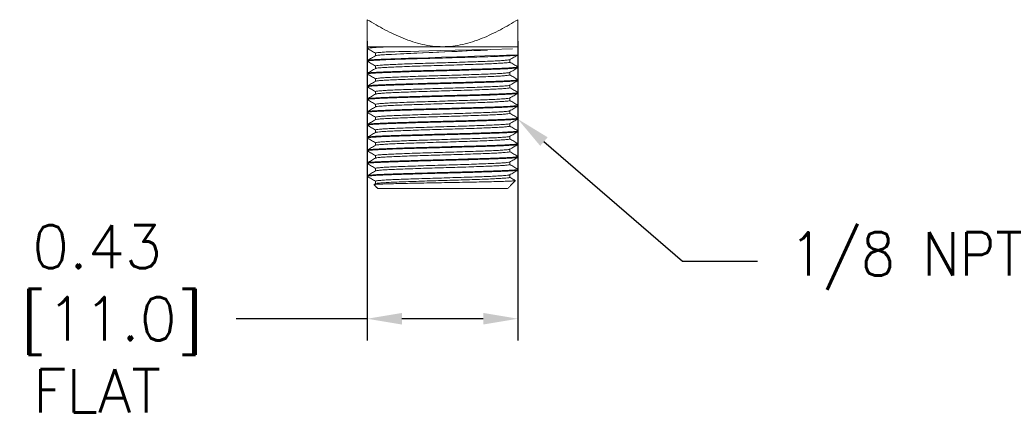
# Model space of a CAD drawing. Extents: x 897.4 to 908.4, y -8.5 to -0.5.
# Tile 7 of 10: x 904 to 906.8, y -5.6 to -4.4. Entities that reach past the tile are written whole.
import ezdxf
from ezdxf import colors
from ezdxf.entities.mleader import LeaderData, LeaderLine
from ezdxf.math import Vec2, Vec3

# ---------------------------------------------------------------- set-up
doc = ezdxf.new("R2010")
doc.units = 0
doc.header["$LTSCALE"] = 0.25
doc.header["$MEASUREMENT"] = 0
doc.layers.get('0').update_dxf_attribs({"linetype": 'CONTINUOUS'})
doc.layers.get('DEFPOINTS').update_dxf_attribs({"linetype": 'CONTINUOUS'})
doc.layers.add('dim', color=140, linetype='CONTINUOUS')
doc.layers.add('dim @ 1', color=140, linetype='CONTINUOUS')
doc.styles.get("Standard").update_dxf_attribs({"font": 'romans.shx'})
doc.dimstyles.get("Standard").update_dxf_attribs({"dimtxt": 0.125, "dimasz": 0.1, "dimexe": 0.0625, "dimexo": 0.0625, "dimgap": 0.0625, "dimtad": 0, "dimtih": 1, "dimtoh": 1, "dimzin": 0, "dimdsep": 46, "dimtxsty": 'Standard', "dimcen": 0, "dimadec": 0, "dimazin": 0, "dimtfac": 1, "dimtofl": 0, "dimtmove": 0, "dimatfit": 3, "dimfxl": 0, "dimtolj": 1, "dimtzin": 0, "dimarcsym": 0})

# ---------------------------------------------------------------- blocks, each defined once
blk = doc.blocks.new('*D13')
at = {"layer": 'DEFPOINTS', "color": 0}
for p in [(904.967, -4.4285), (905.402, -4.4285), (905.402, -5.293)]:
    blk.add_point(p, dxfattribs=at)
at = {"layer": 'dim', "color": 0, "lineweight": -2}
for p, q in [((904.967, -4.491), (904.967, -5.3555)), ((905.402, -4.491), (905.402, -5.3555)), ((904.967, -5.293), (904.5885, -5.293)), ((905.302, -5.293), (905.067, -5.293))]:
    blk.add_line(p, q, dxfattribs=at)
at = {"layer": 'dim', "color": 0}
for points in [[(905.067, -5.2763), (905.067, -5.3097), (904.967, -5.293)], [(905.302, -5.2763), (905.302, -5.3097), (905.402, -5.293)]]:
    blk.add_solid(points, dxfattribs=at)
at = {"layer": 'dim', "color": 0, "insert": (904.1867, -5.293), "char_height": 0.125, "attachment_point": 5}
blk.add_mtext('\\A1;0.43\\P [11.0]\\PFLAT', dxfattribs=at)

msp = doc.modelspace()

# ---------------------------------------------------------------- linework, layer by layer
at = {"color": 7, "linetype": 'Continuous', "lineweight": 15}
for p, q in [((905.1845, -4.5065), (904.967, -4.5065)), ((905.402, -4.5065), (905.1845, -4.5065)), ((905.372, -4.9165), (904.997, -4.9165))]:
    msp.add_line(p, q, dxfattribs=at)
for points, knots in [([(905.1845, -4.5065), (905.1748, -4.5065), (905.1651, -4.506), (905.1457, -4.5037), (905.1359, -4.502), (905.1073, -4.4956), (905.0888, -4.4895), (905.0527, -4.475), (905.0351, -4.4666), (905.0005, -4.4484), (904.9836, -4.4386), (904.967, -4.4285)], [0, 0, 0, 0, 0.125, 0.125, 0.25, 0.25, 0.5, 0.5, 0.75, 0.75, 1, 1, 1, 1]), ([(904.967, -4.4285), (904.967, -4.4386), (904.967, -4.4484), (904.967, -4.4667), (904.967, -4.4751), (904.967, -4.4895), (904.967, -4.4956), (904.967, -4.502), (904.967, -4.5037), (904.967, -4.506), (904.967, -4.5065), (904.967, -4.5065)], [0, 0, 0, 0, 0.25, 0.25, 0.5, 0.5, 0.75, 0.75, 0.875, 0.875, 1, 1, 1, 1]), ([(905.402, -4.4285), (905.3854, -4.4386), (905.3686, -4.4484), (905.3339, -4.4667), (905.3163, -4.4751), (905.2803, -4.4895), (905.2618, -4.4956), (905.2331, -4.502), (905.2234, -4.5037), (905.204, -4.506), (905.1942, -4.5065), (905.1845, -4.5065)], [0, 0, 0, 0, 0.25, 0.25, 0.5, 0.5, 0.75, 0.75, 0.875, 0.875, 1, 1, 1, 1]), ([(905.402, -4.4285), (905.402, -4.4386), (905.402, -4.4484), (905.402, -4.4667), (905.402, -4.4751), (905.402, -4.4895), (905.402, -4.4956), (905.402, -4.502), (905.402, -4.5037), (905.402, -4.506), (905.402, -4.5065), (905.402, -4.5065)], [0, 0, 0, 0, 0.25, 0.25, 0.5, 0.5, 0.75, 0.75, 0.875, 0.875, 1, 1, 1, 1]), ([(904.9673, -4.5118), (904.9712, -4.5141), (904.9791, -4.5186), (904.987, -4.5232), (904.9909, -4.5254)], [0, 0, 0, 0, 0.505185, 1, 1, 1, 1]), ([(904.9678, -4.5115), (904.9677, -4.5113), (904.9674, -4.5108), (904.974, -4.5099), (904.987, -4.5089), (905.0058, -4.5079), (905.0225, -4.5072), (905.0307, -4.5069)], [0, 0, 0, 0, 0.122905, 0.341927, 0.56331, 0.783742, 1, 1, 1, 1]), ([(904.9916, -4.5253), (904.9915, -4.5251), (904.9913, -4.5246), (904.997, -4.5237), (905.0088, -4.5227), (905.0205, -4.5219), (905.0293, -4.5215), (905.3866, -4.513)], [0, 0, 0, 0, 0.14856, 0.413183, 0.680657, 0.946983, 1, 1, 1, 1]), ([(904.9917, -4.5323), (904.9917, -4.5323), (904.9918, -4.5319), (904.9972, -4.5312), (905.0088, -4.5301), (905.0205, -4.5293), (905.3866, -4.513), (905.0307, -4.5289)], [0, 0, 0, 0, 0.0496872, 0.3450389, 0.6435731, 0.940826, 1, 1, 1, 1]), ([(904.9674, -4.5485), (904.9673, -4.5485), (904.9663, -4.5481), (904.9705, -4.5474), (904.9805, -4.5463), (904.9972, -4.5453), (905.0191, -4.5443), (905.0458, -4.5433), (905.0766, -4.5423), (905.111, -4.5413), (905.1474, -4.5402), (905.1845, -4.5393), (905.2217, -4.5383), (905.2581, -4.5372), (905.2924, -4.5362), (905.3233, -4.5352), (905.35, -4.5342), (905.3719, -4.5332), (905.3886, -4.5322), (905.3986, -4.5311), (905.4028, -4.5304), (905.4018, -4.53), (905.4017, -4.53)], [0, 0, 0, 0, 0.00762, 0.061882, 0.117077, 0.172391, 0.227, 0.280717, 0.335475, 0.390823, 0.445933, 0.5, 0.554067, 0.609177, 0.664525, 0.719283, 0.773, 0.827609, 0.882923, 0.938118, 0.99238, 1, 1, 1, 1]), ([(904.9913, -4.5323), (904.9874, -4.5346), (904.9794, -4.5393), (904.9714, -4.5439), (904.9674, -4.5462)], [0, 0, 0, 0, 0.499951, 1, 1, 1, 1]), ([(904.968, -4.5462), (904.968, -4.5461), (904.9679, -4.5457), (904.9741, -4.5449), (904.9869, -4.5439), (905.0058, -4.5429), (905.0225, -4.5422), (905.402, -4.53)], [0, 0, 0, 0, 0.050626, 0.287698, 0.527324, 0.765921, 1, 1, 1, 1]), ([(904.9912, -4.5623), (904.9911, -4.5622), (904.9903, -4.5619), (904.994, -4.5612), (905.0029, -4.5601), (905.0177, -4.5591), (905.0373, -4.5581), (905.061, -4.5571), (905.0885, -4.5561), (905.119, -4.555), (905.1514, -4.554), (905.1845, -4.553), (905.2176, -4.5521), (905.25, -4.551), (905.2806, -4.55), (905.3081, -4.549), (905.3318, -4.548), (905.3514, -4.547), (905.366, -4.5459), (905.3753, -4.545), (905.3769, -4.5443), (905.3776, -4.5441)], [0, 0, 0, 0, 0.007918, 0.063044, 0.119119, 0.175314, 0.230792, 0.285365, 0.340995, 0.397225, 0.453213, 0.508141, 0.563068, 0.619057, 0.675286, 0.730917, 0.78549, 0.840968, 0.897163, 0.953237, 1, 1, 1, 1]), ([(904.9909, -4.5253), (904.9909, -4.5265), (904.9909, -4.529), (904.9909, -4.5314), (904.9909, -4.5326)], [0, 0, 0, 0, 0.508664, 1, 1, 1, 1]), ([(905.3779, -4.5441), (905.3819, -4.5418), (905.3899, -4.5372), (905.3978, -4.5326), (905.4018, -4.5303)], [0, 0, 0, 0, 0.499974, 1, 1, 1, 1]), ([(905.3782, -4.5512), (905.3782, -4.55), (905.3782, -4.5476), (905.3782, -4.5451), (905.3782, -4.5439)], [0, 0, 0, 0, 0.5096556, 1, 1, 1, 1]), ([(904.9673, -4.5488), (904.9712, -4.5511), (904.9791, -4.5556), (904.987, -4.5602), (904.9909, -4.5624)], [0, 0, 0, 0, 0.505222, 1, 1, 1, 1]), ([(904.9912, -4.5694), (904.9872, -4.5717), (904.9792, -4.5763), (904.9713, -4.5809), (904.9673, -4.5832)], [0, 0, 0, 0, 0.499975, 1, 1, 1, 1]), ([(904.9676, -4.5832), (904.9685, -4.583), (904.9702, -4.5823), (904.9807, -4.5813), (904.9971, -4.5803), (905.0191, -4.5793), (905.0458, -4.5783), (905.0766, -4.5773), (905.111, -4.5763), (905.1474, -4.5752), (905.1845, -4.5743), (905.2217, -4.5733), (905.2581, -4.5722), (905.2924, -4.5712), (905.3233, -4.5702), (905.35, -4.5692), (905.3719, -4.5682), (905.3886, -4.5672), (905.3986, -4.5661), (905.4028, -4.5654), (905.4018, -4.565), (905.4017, -4.565)], [0, 0, 0, 0, 0.047659, 0.103691, 0.159844, 0.21528, 0.269812, 0.3254, 0.381587, 0.437533, 0.492419, 0.547306, 0.603252, 0.659439, 0.715027, 0.769559, 0.824995, 0.881148, 0.937179, 0.992264, 1, 1, 1, 1]), ([(904.9677, -4.5855), (904.9677, -4.5853), (904.9679, -4.5847), (904.9755, -4.5838), (904.9893, -4.5827), (905.0091, -4.5817), (905.0338, -4.5807), (905.0629, -4.5798), (905.0959, -4.5787), (905.1316, -4.5777), (905.1686, -4.5767), (905.2058, -4.5757), (905.2427, -4.5747), (905.2781, -4.5736), (905.3105, -4.5726), (905.3391, -4.5716), (905.3631, -4.5707), (905.3822, -4.5696), (905.3951, -4.5686), (905.4017, -4.5677), (905.4014, -4.5672), (905.4013, -4.567)], [0, 0, 0, 0, 0.0384888, 0.0933784, 0.1487411, 0.2037481, 0.2576384, 0.3118987, 0.3670915, 0.4224032, 0.4770094, 0.5307251, 0.585481, 0.6408267, 0.6959349, 0.7499994, 0.804064, 0.8591723, 0.9145179, 0.9692738, 1, 1, 1, 1]), ([(904.9909, -4.5623), (904.9909, -4.5635), (904.9909, -4.566), (904.9909, -4.5684), (904.9909, -4.5696)], [0, 0, 0, 0, 0.509937, 1, 1, 1, 1]), ([(904.9916, -4.5694), (904.9923, -4.5692), (904.9938, -4.5685), (905.0031, -4.5676), (905.0177, -4.5665), (905.0373, -4.5655), (905.061, -4.5646), (905.0885, -4.5635), (905.119, -4.5625), (905.1514, -4.5614), (905.1845, -4.5605), (905.2176, -4.5595), (905.25, -4.5585), (905.2806, -4.5574), (905.3081, -4.5564), (905.3318, -4.5554), (905.3513, -4.5544), (905.3662, -4.5534), (905.3751, -4.5523), (905.3788, -4.5516), (905.3779, -4.5513), (905.3778, -4.5512)], [0, 0, 0, 0, 0.046027, 0.102159, 0.158412, 0.213946, 0.268575, 0.324262, 0.380549, 0.436595, 0.491579, 0.546562, 0.602608, 0.658895, 0.714582, 0.769211, 0.824746, 0.880998, 0.93713, 0.992313, 1, 1, 1, 1]), ([(905.3779, -4.5811), (905.3819, -4.5788), (905.3899, -4.5742), (905.3978, -4.5696), (905.4018, -4.5673)], [0, 0, 0, 0, 0.499974, 1, 1, 1, 1]), ([(905.4018, -4.5647), (905.3978, -4.5624), (905.3899, -4.5579), (905.3821, -4.5533), (905.3782, -4.5511)], [0, 0, 0, 0, 0.505815, 1, 1, 1, 1]), ([(904.9677, -4.6225), (904.9675, -4.6224), (904.9666, -4.622), (904.9715, -4.6212), (904.9825, -4.6202), (905, -4.6191), (905.0226, -4.6181), (905.05, -4.6172), (905.0814, -4.6162), (905.1161, -4.6151), (905.1526, -4.6141), (905.1899, -4.6131), (905.227, -4.6121), (905.2632, -4.6111), (905.2971, -4.61), (905.3274, -4.609), (905.3534, -4.6081), (905.3747, -4.6071), (905.3903, -4.606), (905.4002, -4.605), (905.4014, -4.6043), (905.402, -4.604)], [0, 0, 0, 0, 0.015285, 0.069728, 0.12499, 0.180252, 0.234695, 0.28847, 0.343361, 0.398725, 0.453734, 0.507626, 0.561887, 0.617082, 0.672395, 0.727003, 0.78072, 0.835477, 0.890824, 0.945934, 1, 1, 1, 1]), ([(904.9673, -4.5858), (904.9712, -4.5881), (904.9791, -4.5926), (904.987, -4.5972), (904.9909, -4.5994)], [0, 0, 0, 0, 0.505317, 1, 1, 1, 1]), ([(904.968, -4.6202), (904.9681, -4.6201), (904.9684, -4.6196), (904.9755, -4.6188), (904.9893, -4.6177), (905.0091, -4.6167), (905.0338, -4.6157), (905.0629, -4.6148), (905.0959, -4.6137), (905.1316, -4.6127), (905.1686, -4.6117), (905.2058, -4.6107), (905.2427, -4.6097), (905.2781, -4.6086), (905.3105, -4.6076), (905.3391, -4.6066), (905.3631, -4.6057), (905.3822, -4.6046), (905.3951, -4.6036), (905.4017, -4.6027), (905.4014, -4.6022), (905.4013, -4.602)], [0, 0, 0, 0, 0.024417, 0.08011, 0.136283, 0.192095, 0.246774, 0.301828, 0.357829, 0.41395, 0.469355, 0.523857, 0.579414, 0.63557, 0.691485, 0.746341, 0.801196, 0.857111, 0.913267, 0.968824, 1, 1, 1, 1]), ([(904.9909, -4.5993), (904.9909, -4.6005), (904.9909, -4.603), (904.9909, -4.6054), (904.9909, -4.6066)], [0, 0, 0, 0, 0.509968, 1, 1, 1, 1]), ([(904.9915, -4.5993), (904.9915, -4.5991), (904.9916, -4.5985), (904.9984, -4.5976), (905.0107, -4.5965), (905.0283, -4.5955), (905.0503, -4.5945), (905.0763, -4.5935), (905.1056, -4.5925), (905.1374, -4.5914), (905.1703, -4.5904), (905.2035, -4.5895), (905.2363, -4.5885), (905.2678, -4.5874), (905.2967, -4.5864), (905.3221, -4.5854), (905.3435, -4.5844), (905.3605, -4.5834), (905.3719, -4.5823), (905.3774, -4.5816), (905.3774, -4.5812), (905.3774, -4.5811)], [0, 0, 0, 0, 0.039328, 0.095107, 0.151367, 0.207266, 0.26203, 0.31717, 0.373257, 0.429466, 0.484957, 0.539543, 0.595187, 0.65143, 0.707432, 0.762373, 0.817313, 0.873315, 0.929558, 0.985202, 1, 1, 1, 1]), ([(904.9918, -4.6064), (904.9919, -4.6063), (904.9921, -4.6058), (904.9985, -4.605), (905.0107, -4.604), (905.0284, -4.6029), (905.0503, -4.602), (905.0763, -4.601), (905.1056, -4.5999), (905.1374, -4.5989), (905.1703, -4.5979), (905.2035, -4.5969), (905.2363, -4.5959), (905.2678, -4.5949), (905.2967, -4.5938), (905.3221, -4.5928), (905.3435, -4.5919), (905.3605, -4.5908), (905.372, -4.5898), (905.3778, -4.5889), (905.3776, -4.5884), (905.3775, -4.5882)], [0, 0, 0, 0, 0.022675, 0.07848, 0.134766, 0.190691, 0.24548, 0.300645, 0.356758, 0.412993, 0.46851, 0.523121, 0.57879, 0.635059, 0.691087, 0.746053, 0.801019, 0.857047, 0.913316, 0.968985, 1, 1, 1, 1]), ([(905.3779, -4.6181), (905.3819, -4.6158), (905.3899, -4.6112), (905.3978, -4.6066), (905.4018, -4.6043)], [0, 0, 0, 0, 0.499974, 1, 1, 1, 1]), ([(905.3782, -4.5882), (905.3782, -4.587), (905.3782, -4.5846), (905.3782, -4.5821), (905.3782, -4.5809)], [0, 0, 0, 0, 0.509446, 1, 1, 1, 1]), ([(905.4018, -4.6018), (905.3978, -4.5994), (905.39, -4.5949), (905.3821, -4.5903), (905.3782, -4.5881)], [0, 0, 0, 0, 0.505199, 1, 1, 1, 1]), ([(904.9912, -4.6064), (904.9872, -4.6087), (904.9792, -4.6133), (904.9712, -4.6179), (904.9673, -4.6202)], [0, 0, 0, 0, 0.499974, 1, 1, 1, 1]), ([(904.9673, -4.6228), (904.9713, -4.6251), (904.9791, -4.6296), (904.987, -4.6342), (904.9909, -4.6364)], [0, 0, 0, 0, 0.5055455, 1, 1, 1, 1]), ([(904.9915, -4.6363), (904.9913, -4.6362), (904.9906, -4.6358), (904.9949, -4.635), (905.0047, -4.634), (905.0203, -4.6329), (905.0404, -4.6319), (905.0647, -4.631), (905.0927, -4.6299), (905.1236, -4.6289), (905.1561, -4.6279), (905.1893, -4.6269), (905.2223, -4.6259), (905.2545, -4.6249), (905.2847, -4.6238), (905.3117, -4.6228), (905.3349, -4.6219), (905.3538, -4.6208), (905.3677, -4.6198), (905.3759, -4.6189), (905.3769, -4.6183), (905.3773, -4.6181)], [0, 0, 0, 0, 0.015342, 0.070677, 0.126845, 0.183013, 0.238347, 0.293004, 0.348794, 0.405066, 0.460976, 0.515751, 0.570902, 0.627001, 0.683221, 0.738723, 0.79332, 0.848975, 0.90523, 0.961243, 1, 1, 1, 1]), ([(904.9912, -4.6434), (904.9922, -4.6431), (904.9944, -4.6425), (905.0048, -4.6414), (905.0202, -4.6404), (905.0404, -4.6394), (905.0647, -4.6384), (905.0927, -4.6374), (905.1236, -4.6363), (905.1561, -4.6353), (905.1893, -4.6343), (905.2223, -4.6334), (905.2545, -4.6323), (905.2847, -4.6313), (905.3117, -4.6303), (905.3349, -4.6293), (905.3538, -4.6283), (905.3677, -4.6272), (905.3765, -4.6262), (905.3776, -4.6255), (905.3782, -4.6252)], [0, 0, 0, 0, 0.054698, 0.1108532, 0.1670084, 0.2223303, 0.2769742, 0.3327521, 0.3890111, 0.4449086, 0.4996706, 0.5548089, 0.6108951, 0.6671022, 0.7225922, 0.7771767, 0.8328188, 0.8890604, 0.9450607, 1, 1, 1, 1]), ([(905.3782, -4.6252), (905.3782, -4.624), (905.3782, -4.6215), (905.3782, -4.6191), (905.3782, -4.6179)], [0, 0, 0, 0, 0.509737, 1, 1, 1, 1]), ([(905.4018, -4.6388), (905.3978, -4.6364), (905.39, -4.6319), (905.3821, -4.6273), (905.3782, -4.6251)], [0, 0, 0, 0, 0.5052045, 1, 1, 1, 1]), ([(904.9673, -4.6573), (904.9673, -4.6572), (904.9668, -4.6569), (904.9717, -4.6562), (904.9825, -4.6552), (905, -4.6541), (905.0226, -4.6531), (905.05, -4.6522), (905.0814, -4.6512), (905.1161, -4.6501), (905.1526, -4.6491), (905.1899, -4.6481), (905.227, -4.6471), (905.2632, -4.6461), (905.2971, -4.645), (905.3274, -4.644), (905.3534, -4.6431), (905.3746, -4.6421), (905.3905, -4.641), (905.3996, -4.64), (905.4031, -4.6392), (905.4015, -4.6388), (905.4012, -4.6387)], [0, 0, 0, 0, 0.001077, 0.055519, 0.110779, 0.16604, 0.220482, 0.274256, 0.329145, 0.384508, 0.439516, 0.493406, 0.547667, 0.60286, 0.658172, 0.712778, 0.766494, 0.82125, 0.876596, 0.931704, 0.985769, 1, 1, 1, 1]), ([(904.9912, -4.6434), (904.9872, -4.6457), (904.9792, -4.6503), (904.9712, -4.6549), (904.9673, -4.6573)], [0, 0, 0, 0, 0.499975, 1, 1, 1, 1]), ([(904.9673, -4.6598), (904.9713, -4.6621), (904.9791, -4.6666), (904.987, -4.6712), (904.9909, -4.6734)], [0, 0, 0, 0, 0.505851, 1, 1, 1, 1]), ([(904.9674, -4.6595), (904.9677, -4.6592), (904.9683, -4.6586), (904.977, -4.6576), (904.9918, -4.6566), (905.0123, -4.6556), (905.0377, -4.6546), (905.0674, -4.6536), (905.1009, -4.6526), (905.1369, -4.6515), (905.1739, -4.6505), (905.2111, -4.6496), (905.2478, -4.6485), (905.2829, -4.6475), (905.3149, -4.6465), (905.3428, -4.6455), (905.3661, -4.6445), (905.3844, -4.6435), (905.3964, -4.6424), (905.4021, -4.6416), (905.4015, -4.6411), (905.4013, -4.641)], [0, 0, 0, 0, 0.046271, 0.101279, 0.156642, 0.211532, 0.265306, 0.319748, 0.375009, 0.43027, 0.484711, 0.538486, 0.593376, 0.648739, 0.703747, 0.757637, 0.811898, 0.867092, 0.922404, 0.97701, 1, 1, 1, 1]), ([(904.9909, -4.6363), (904.9909, -4.6375), (904.9909, -4.64), (904.9909, -4.6424), (904.9909, -4.6436)], [0, 0, 0, 0, 0.509507, 1, 1, 1, 1]), ([(904.9912, -4.6733), (904.9915, -4.673), (904.9921, -4.6724), (904.9998, -4.6714), (905.013, -4.6704), (905.0312, -4.6693), (905.0538, -4.6684), (905.0803, -4.6674), (905.1101, -4.6663), (905.1421, -4.6653), (905.1751, -4.6643), (905.2082, -4.6633), (905.2409, -4.6623), (905.2721, -4.6613), (905.3006, -4.6602), (905.3254, -4.6593), (905.3462, -4.6583), (905.3625, -4.6572), (905.373, -4.6562), (905.3779, -4.6555), (905.3776, -4.6551), (905.3776, -4.6551)], [0, 0, 0, 0, 0.04692, 0.1028811, 0.159204, 0.2150455, 0.2697515, 0.3251363, 0.3813554, 0.4375745, 0.4929594, 0.5476653, 0.6035068, 0.6598297, 0.7157908, 0.7706151, 0.8258162, 0.8819661, 0.9382371, 0.9937903, 1, 1, 1, 1]), ([(904.9919, -4.6804), (904.9921, -4.6802), (904.9927, -4.6797), (904.9999, -4.6789), (905.0129, -4.6778), (905.0312, -4.6768), (905.0538, -4.6758), (905.0803, -4.6748), (905.1101, -4.6738), (905.1421, -4.6727), (905.1751, -4.6717), (905.2082, -4.6708), (905.2409, -4.6698), (905.2721, -4.6687), (905.3006, -4.6677), (905.3254, -4.6667), (905.3462, -4.6657), (905.3625, -4.6647), (905.3731, -4.6636), (905.3782, -4.6628), (905.3777, -4.6624), (905.3775, -4.6622)], [0, 0, 0, 0, 0.029909, 0.085846, 0.142145, 0.197963, 0.252646, 0.308008, 0.364203, 0.420398, 0.47576, 0.530443, 0.586261, 0.64256, 0.698497, 0.753298, 0.808476, 0.864602, 0.92085, 0.976379, 1, 1, 1, 1]), ([(905.3779, -4.6551), (905.3819, -4.6528), (905.3898, -4.6482), (905.3978, -4.6436), (905.4018, -4.6413)], [0, 0, 0, 0, 0.499975, 1, 1, 1, 1]), ([(905.3782, -4.6622), (905.3782, -4.661), (905.3782, -4.6585), (905.3782, -4.6561), (905.3782, -4.6549)], [0, 0, 0, 0, 0.510009, 1, 1, 1, 1]), ([(905.4018, -4.6757), (905.3978, -4.6734), (905.3899, -4.6689), (905.3821, -4.6643), (905.3782, -4.6621)], [0, 0, 0, 0, 0.505694, 1, 1, 1, 1]), ([(904.9912, -4.6804), (904.9872, -4.6827), (904.9792, -4.6873), (904.9713, -4.6919), (904.9673, -4.6942)], [0, 0, 0, 0, 0.499975, 1, 1, 1, 1]), ([(904.9678, -4.6965), (904.9676, -4.6964), (904.967, -4.6959), (904.9727, -4.6951), (904.9847, -4.694), (905.0029, -4.693), (905.0263, -4.692), (905.0542, -4.691), (905.0861, -4.69), (905.1212, -4.689), (905.1579, -4.6879), (905.1952, -4.687), (905.2322, -4.686), (905.2682, -4.6849), (905.3017, -4.6839), (905.3314, -4.6829), (905.3567, -4.6819), (905.3773, -4.6809), (905.392, -4.6799), (905.4007, -4.6789), (905.4014, -4.6783), (905.4017, -4.678)], [0, 0, 0, 0, 0.02299, 0.077596, 0.132908, 0.188102, 0.242363, 0.296253, 0.351261, 0.406624, 0.461514, 0.515289, 0.56973, 0.624991, 0.680252, 0.734694, 0.788468, 0.843358, 0.898721, 0.953729, 1, 1, 1, 1]), ([(904.968, -4.6942), (904.9683, -4.694), (904.969, -4.6935), (904.9771, -4.6926), (904.9918, -4.6916), (905.0123, -4.6906), (905.0377, -4.6896), (905.0674, -4.6886), (905.1009, -4.6876), (905.1369, -4.6865), (905.1739, -4.6855), (905.2111, -4.6846), (905.2478, -4.6835), (905.2829, -4.6825), (905.3149, -4.6815), (905.3428, -4.6805), (905.3661, -4.6795), (905.3844, -4.6785), (905.3964, -4.6774), (905.4021, -4.6766), (905.4015, -4.6761), (905.4013, -4.676)], [0, 0, 0, 0, 0.031608, 0.087461, 0.143676, 0.19941, 0.254011, 0.309289, 0.3654, 0.421511, 0.476789, 0.53139, 0.587124, 0.643339, 0.699192, 0.753911, 0.809006, 0.865048, 0.921211, 0.976657, 1, 1, 1, 1]), ([(904.9909, -4.6733), (904.9909, -4.6745), (904.9909, -4.677), (904.9909, -4.6794), (904.9909, -4.6806)], [0, 0, 0, 0, 0.509507, 1, 1, 1, 1]), ([(905.3779, -4.6921), (905.3819, -4.6898), (905.3899, -4.6852), (905.3978, -4.6806), (905.4018, -4.6783)], [0, 0, 0, 0, 0.499977, 1, 1, 1, 1]), ([(904.9679, -4.7338), (904.9675, -4.7337), (904.966, -4.7333), (904.9695, -4.7325), (904.9786, -4.7315), (904.9945, -4.7304), (905.0157, -4.7294), (905.0417, -4.7285), (905.072, -4.7275), (905.1059, -4.7264), (905.1421, -4.7254), (905.1792, -4.7244), (905.2164, -4.7234), (905.253, -4.7224), (905.2877, -4.7213), (905.3191, -4.7203), (905.3464, -4.7194), (905.3691, -4.7184), (905.3866, -4.7173), (905.3976, -4.7163), (905.4024, -4.7155), (905.4016, -4.7151), (905.4014, -4.715)], [0, 0, 0, 0, 0.014, 0.067309, 0.121647, 0.176219, 0.23021, 0.283175, 0.337019, 0.391557, 0.445979, 0.499481, 0.552618, 0.606857, 0.661446, 0.715568, 0.768591, 0.822271, 0.87676, 0.931248, 0.984929, 1, 1, 1, 1]), ([(904.9673, -4.6968), (904.9712, -4.6991), (904.9791, -4.7036), (904.987, -4.7082), (904.9909, -4.7104)], [0, 0, 0, 0, 0.5052649, 1, 1, 1, 1]), ([(904.9912, -4.7174), (904.9872, -4.7197), (904.9792, -4.7243), (904.9712, -4.7289), (904.9673, -4.7312)], [0, 0, 0, 0, 0.499975, 1, 1, 1, 1]), ([(904.9677, -4.7312), (904.9676, -4.7312), (904.9673, -4.7308), (904.9728, -4.7301), (904.9846, -4.729), (905.0029, -4.728), (905.0263, -4.727), (905.0542, -4.726), (905.0861, -4.725), (905.1212, -4.724), (905.1579, -4.7229), (905.1952, -4.722), (905.2322, -4.721), (905.2682, -4.7199), (905.3017, -4.7189), (905.3314, -4.7179), (905.3567, -4.7169), (905.3773, -4.7159), (905.392, -4.7149), (905.4007, -4.7139), (905.4014, -4.7133), (905.4017, -4.713)], [0, 0, 0, 0, 0.008713, 0.064118, 0.120238, 0.176238, 0.231291, 0.28597, 0.341781, 0.397953, 0.453645, 0.508206, 0.563443, 0.619511, 0.67558, 0.730817, 0.785377, 0.841069, 0.897242, 0.953053, 1, 1, 1, 1]), ([(904.9909, -4.7103), (904.9909, -4.7115), (904.9909, -4.714), (904.9909, -4.7164), (904.9909, -4.7176)], [0, 0, 0, 0, 0.509748, 1, 1, 1, 1]), ([(904.9916, -4.7103), (904.9914, -4.7101), (904.9909, -4.7097), (904.9959, -4.7089), (905.0066, -4.7078), (905.0229, -4.7068), (905.0436, -4.7058), (905.0685, -4.7048), (905.0969, -4.7038), (905.1282, -4.7027), (905.1609, -4.7017), (905.194, -4.7008), (905.227, -4.6998), (905.259, -4.6987), (905.2888, -4.6977), (905.3153, -4.6967), (905.3378, -4.6957), (905.3561, -4.6947), (905.3692, -4.6936), (905.3764, -4.6928), (905.377, -4.6923), (905.3772, -4.6921)], [0, 0, 0, 0, 0.023382, 0.078912, 0.135159, 0.191285, 0.246462, 0.301263, 0.3572, 0.413499, 0.469317, 0.523999, 0.579361, 0.635556, 0.691751, 0.747112, 0.801794, 0.857612, 0.913911, 0.969848, 1, 1, 1, 1]), ([(904.9915, -4.7174), (904.9914, -4.7174), (904.9912, -4.717), (904.9961, -4.7163), (905.0065, -4.7153), (905.0229, -4.7142), (905.0436, -4.7132), (905.0685, -4.7123), (905.0969, -4.7112), (905.1282, -4.7102), (905.1609, -4.7092), (905.194, -4.7082), (905.227, -4.7072), (905.259, -4.7062), (905.2888, -4.7051), (905.3153, -4.7041), (905.3378, -4.7032), (905.3561, -4.7021), (905.3693, -4.7011), (905.377, -4.7001), (905.3776, -4.6995), (905.3778, -4.6992)], [0, 0, 0, 0, 0.0068969, 0.0623983, 0.1186168, 0.1747145, 0.2298641, 0.2846374, 0.3405464, 0.3968169, 0.4526063, 0.5072613, 0.5625946, 0.6187613, 0.6749281, 0.7302613, 0.7849163, 0.8407058, 0.8969763, 0.9528853, 1, 1, 1, 1]), ([(905.3779, -4.7291), (905.3819, -4.7268), (905.3899, -4.7222), (905.3978, -4.7176), (905.4018, -4.7153)], [0, 0, 0, 0, 0.499975, 1, 1, 1, 1]), ([(905.3782, -4.6992), (905.3782, -4.698), (905.3782, -4.6955), (905.3782, -4.6931), (905.3782, -4.6919)], [0, 0, 0, 0, 0.509809, 1, 1, 1, 1]), ([(905.4018, -4.7127), (905.3978, -4.7104), (905.39, -4.7059), (905.3821, -4.7013), (905.3782, -4.6991)], [0, 0, 0, 0, 0.505372, 1, 1, 1, 1]), ([(904.9673, -4.7338), (904.9712, -4.7361), (904.9791, -4.7406), (904.987, -4.7452), (904.9909, -4.7474)], [0, 0, 0, 0, 0.505184, 1, 1, 1, 1]), ([(904.9909, -4.7473), (904.9909, -4.7473), (904.99, -4.7469), (904.9932, -4.7463), (905.0012, -4.7453), (905.0153, -4.7442), (905.0342, -4.7432), (905.0574, -4.7423), (905.0843, -4.7412), (905.1145, -4.7402), (905.1468, -4.7392), (905.1798, -4.7382), (905.2129, -4.7372), (905.2455, -4.7362), (905.2764, -4.7351), (905.3044, -4.7341), (905.3287, -4.7331), (905.3489, -4.7321), (905.3643, -4.7311), (905.3747, -4.7301), (905.3768, -4.7294), (905.3779, -4.7291)], [0, 0, 0, 0, 0.0001196, 0.0550475, 0.1110361, 0.1672661, 0.2228966, 0.2774698, 0.3329483, 0.3891437, 0.4452183, 0.500345, 0.5550958, 0.6109816, 0.6672289, 0.7229953, 0.7776278, 0.8329382, 0.8890817, 0.9452253, 1, 1, 1, 1]), ([(904.9909, -4.7473), (904.9909, -4.7485), (904.9909, -4.751), (904.9909, -4.7534), (904.9909, -4.7546)], [0, 0, 0, 0, 0.509871, 1, 1, 1, 1]), ([(904.9917, -4.7544), (904.9922, -4.7542), (904.9932, -4.7536), (905.0014, -4.7527), (905.0153, -4.7517), (905.0342, -4.7506), (905.0574, -4.7497), (905.0843, -4.7487), (905.1145, -4.7476), (905.1468, -4.7466), (905.1798, -4.7456), (905.2129, -4.7446), (905.2455, -4.7436), (905.2764, -4.7426), (905.3043, -4.7415), (905.3287, -4.7406), (905.3488, -4.7396), (905.3644, -4.7385), (905.3742, -4.7375), (905.3785, -4.7367), (905.3778, -4.7363), (905.3776, -4.7362)], [0, 0, 0, 0, 0.0387693, 0.0947713, 0.1510147, 0.2066584, 0.2612447, 0.3167364, 0.3729451, 0.4290331, 0.484173, 0.5389368, 0.5948359, 0.6510966, 0.7068763, 0.7615218, 0.8168454, 0.8730023, 0.9291592, 0.9844828, 1, 1, 1, 1]), ([(905.3782, -4.7362), (905.3782, -4.735), (905.3782, -4.7325), (905.3782, -4.7301), (905.3782, -4.7289)], [0, 0, 0, 0, 0.509717, 1, 1, 1, 1]), ([(905.4018, -4.7498), (905.3978, -4.7474), (905.39, -4.7429), (905.3821, -4.7383), (905.3782, -4.7361)], [0, 0, 0, 0, 0.505249, 1, 1, 1, 1]), ([(904.9911, -4.7544), (904.9872, -4.7567), (904.9792, -4.7613), (904.9712, -4.766), (904.9673, -4.7683)], [0, 0, 0, 0, 0.499972, 1, 1, 1, 1]), ([(904.9673, -4.7708), (904.9712, -4.7731), (904.9791, -4.7776), (904.987, -4.7822), (904.9909, -4.7844)], [0, 0, 0, 0, 0.505321, 1, 1, 1, 1]), ([(904.9678, -4.7705), (904.9677, -4.7703), (904.9674, -4.7698), (904.974, -4.7689), (904.9869, -4.7679), (905.006, -4.7669), (905.03, -4.7659), (905.0585, -4.7649), (905.091, -4.7639), (905.1264, -4.7628), (905.1632, -4.7618), (905.2005, -4.7608), (905.2375, -4.7598), (905.2732, -4.7588), (905.3061, -4.7577), (905.3353, -4.7568), (905.36, -4.7558), (905.3798, -4.7548), (905.3936, -4.7537), (905.4012, -4.7528), (905.4014, -4.7522), (905.4014, -4.752)], [0, 0, 0, 0, 0.030726, 0.085482, 0.140828, 0.195936, 0.250001, 0.304065, 0.359173, 0.414519, 0.469275, 0.522991, 0.577597, 0.632908, 0.688101, 0.742362, 0.796252, 0.851259, 0.906622, 0.961511, 1, 1, 1, 1]), ([(904.9679, -4.7682), (904.9684, -4.768), (904.9695, -4.7674), (904.9788, -4.7665), (904.9944, -4.7654), (905.0157, -4.7644), (905.0417, -4.7635), (905.072, -4.7625), (905.1059, -4.7614), (905.1421, -4.7604), (905.1792, -4.7594), (905.2164, -4.7584), (905.253, -4.7574), (905.2877, -4.7563), (905.3191, -4.7553), (905.3464, -4.7544), (905.3691, -4.7534), (905.3866, -4.7523), (905.3976, -4.7513), (905.4024, -4.7505), (905.4016, -4.7501), (905.4014, -4.75)], [0, 0, 0, 0, 0.040443, 0.096347, 0.152491, 0.208037, 0.262528, 0.317922, 0.374032, 0.430021, 0.485064, 0.539732, 0.595533, 0.651694, 0.707376, 0.761925, 0.817152, 0.87321, 0.929268, 0.984494, 1, 1, 1, 1]), ([(904.9916, -4.7843), (904.9915, -4.7841), (904.9912, -4.7836), (904.9971, -4.7827), (905.0086, -4.7817), (905.0256, -4.7806), (905.047, -4.7797), (905.0724, -4.7787), (905.1013, -4.7776), (905.1328, -4.7766), (905.1656, -4.7756), (905.1988, -4.7746), (905.2316, -4.7736), (905.2634, -4.7726), (905.2928, -4.7715), (905.3187, -4.7705), (905.3407, -4.7696), (905.3584, -4.7685), (905.3706, -4.7675), (905.377, -4.7667), (905.3772, -4.7662), (905.3773, -4.7661)], [0, 0, 0, 0, 0.031475, 0.087113, 0.143351, 0.199347, 0.254283, 0.309218, 0.365214, 0.421452, 0.47709, 0.53167, 0.587156, 0.643359, 0.699442, 0.754576, 0.809334, 0.865227, 0.921482, 0.977256, 1, 1, 1, 1]), ([(904.9917, -4.7914), (904.9917, -4.7913), (904.9917, -4.7909), (904.9972, -4.7902), (905.0086, -4.7891), (905.0256, -4.7881), (905.047, -4.7871), (905.0724, -4.7861), (905.1013, -4.7851), (905.1328, -4.784), (905.1656, -4.783), (905.1988, -4.7821), (905.2316, -4.7811), (905.2634, -4.78), (905.2928, -4.779), (905.3187, -4.778), (905.3407, -4.777), (905.3583, -4.776), (905.3707, -4.7749), (905.3774, -4.774), (905.3776, -4.7735), (905.3776, -4.7732)], [0, 0, 0, 0, 0.014009, 0.069721, 0.126033, 0.182103, 0.237111, 0.292119, 0.348189, 0.404501, 0.460212, 0.514865, 0.570424, 0.626701, 0.682858, 0.738065, 0.792895, 0.848862, 0.905192, 0.961039, 1, 1, 1, 1]), ([(905.3779, -4.7661), (905.3819, -4.7638), (905.3899, -4.7592), (905.3978, -4.7546), (905.4018, -4.7523)], [0, 0, 0, 0, 0.499973, 1, 1, 1, 1]), ([(905.3782, -4.7732), (905.3782, -4.772), (905.3782, -4.7696), (905.3782, -4.7671), (905.3782, -4.7659)], [0, 0, 0, 0, 0.509461, 1, 1, 1, 1]), ([(905.4018, -4.7867), (905.3978, -4.7844), (905.3899, -4.7799), (905.3821, -4.7753), (905.3782, -4.7731)], [0, 0, 0, 0, 0.505468, 1, 1, 1, 1]), ([(904.9674, -4.8075), (904.9673, -4.8075), (904.9663, -4.8071), (904.9705, -4.8064), (904.9805, -4.8053), (904.9972, -4.8043), (905.0191, -4.8033), (905.0458, -4.8023), (905.0766, -4.8013), (905.111, -4.8003), (905.1474, -4.7992), (905.1845, -4.7983), (905.2217, -4.7973), (905.2581, -4.7962), (905.2924, -4.7952), (905.3233, -4.7942), (905.35, -4.7932), (905.3719, -4.7922), (905.3886, -4.7912), (905.3986, -4.7901), (905.4028, -4.7894), (905.4018, -4.789), (905.4017, -4.789)], [0, 0, 0, 0, 0.00762, 0.061882, 0.117077, 0.172391, 0.227, 0.280717, 0.335475, 0.390823, 0.445933, 0.5, 0.554067, 0.609177, 0.664525, 0.719283, 0.773, 0.827609, 0.882923, 0.938118, 0.99238, 1, 1, 1, 1]), ([(904.9912, -4.7914), (904.9872, -4.7937), (904.9792, -4.7983), (904.9713, -4.8029), (904.9673, -4.8052)], [0, 0, 0, 0, 0.499976, 1, 1, 1, 1]), ([(904.9679, -4.8052), (904.9679, -4.8051), (904.9678, -4.8047), (904.9741, -4.8039), (904.9869, -4.8029), (905.006, -4.8019), (905.03, -4.8009), (905.0585, -4.7999), (905.091, -4.7989), (905.1264, -4.7978), (905.1632, -4.7968), (905.2005, -4.7958), (905.2375, -4.7948), (905.2732, -4.7938), (905.3061, -4.7927), (905.3353, -4.7918), (905.36, -4.7908), (905.3798, -4.7898), (905.3936, -4.7887), (905.4012, -4.7878), (905.4014, -4.7872), (905.4014, -4.787)], [0, 0, 0, 0, 0.015773, 0.071374, 0.127573, 0.183532, 0.23843, 0.293329, 0.349287, 0.405487, 0.461088, 0.515632, 0.571081, 0.627245, 0.68329, 0.738387, 0.793109, 0.848964, 0.905181, 0.960917, 1, 1, 1, 1]), ([(904.9912, -4.8213), (904.9911, -4.8212), (904.9903, -4.8209), (904.994, -4.8202), (905.0029, -4.8191), (905.0177, -4.8181), (905.0373, -4.8171), (905.061, -4.8161), (905.0885, -4.8151), (905.119, -4.814), (905.1514, -4.813), (905.1845, -4.812), (905.2176, -4.8111), (905.25, -4.81), (905.2806, -4.809), (905.3081, -4.808), (905.3318, -4.807), (905.3514, -4.806), (905.366, -4.8049), (905.3753, -4.804), (905.3769, -4.8033), (905.3776, -4.8031)], [0, 0, 0, 0, 0.007629, 0.062781, 0.11888, 0.1751, 0.230603, 0.285201, 0.340856, 0.397111, 0.453124, 0.508076, 0.563028, 0.619042, 0.675297, 0.730952, 0.785549, 0.841052, 0.897272, 0.953372, 1, 1, 1, 1]), ([(904.9909, -4.7843), (904.9909, -4.7855), (904.9909, -4.788), (904.9909, -4.7904), (904.9909, -4.7916)], [0, 0, 0, 0, 0.509994, 1, 1, 1, 1]), ([(905.3779, -4.8031), (905.3819, -4.8008), (905.3899, -4.7962), (905.3978, -4.7916), (905.4018, -4.7893)], [0, 0, 0, 0, 0.499974, 1, 1, 1, 1]), ([(905.3782, -4.8102), (905.3782, -4.809), (905.3782, -4.8066), (905.3782, -4.8041), (905.3782, -4.8029)], [0, 0, 0, 0, 0.5096042, 1, 1, 1, 1]), ([(904.9673, -4.8078), (904.9712, -4.8101), (904.9791, -4.8146), (904.987, -4.8192), (904.9909, -4.8214)], [0, 0, 0, 0, 0.505403, 1, 1, 1, 1]), ([(904.9912, -4.8284), (904.9872, -4.8307), (904.9792, -4.8353), (904.9712, -4.8399), (904.9673, -4.8422)], [0, 0, 0, 0, 0.499975, 1, 1, 1, 1]), ([(904.9676, -4.8422), (904.9684, -4.842), (904.9702, -4.8413), (904.9807, -4.8403), (904.9971, -4.8393), (905.0191, -4.8383), (905.0458, -4.8373), (905.0766, -4.8363), (905.111, -4.8353), (905.1474, -4.8342), (905.1845, -4.8333), (905.2217, -4.8323), (905.2581, -4.8312), (905.2924, -4.8302), (905.3233, -4.8292), (905.35, -4.8282), (905.3719, -4.8272), (905.3886, -4.8262), (905.3986, -4.8251), (905.4028, -4.8244), (905.4018, -4.824), (905.4017, -4.824)], [0, 0, 0, 0, 0.048208, 0.104208, 0.160328, 0.215732, 0.270233, 0.325789, 0.381943, 0.437857, 0.492712, 0.547567, 0.60348, 0.659635, 0.715191, 0.769692, 0.825096, 0.881216, 0.937216, 0.992269, 1, 1, 1, 1]), ([(904.9677, -4.8445), (904.9677, -4.8443), (904.9679, -4.8437), (904.9755, -4.8428), (904.9893, -4.8417), (905.0091, -4.8407), (905.0338, -4.8397), (905.0629, -4.8388), (905.0959, -4.8377), (905.1316, -4.8367), (905.1686, -4.8357), (905.2058, -4.8347), (905.2427, -4.8337), (905.2781, -4.8326), (905.3105, -4.8316), (905.3391, -4.8306), (905.3631, -4.8297), (905.3822, -4.8286), (905.3951, -4.8276), (905.4017, -4.8267), (905.4014, -4.8262), (905.4013, -4.826)], [0, 0, 0, 0, 0.038489, 0.093378, 0.148741, 0.203748, 0.257638, 0.311899, 0.367092, 0.422403, 0.477009, 0.530725, 0.585481, 0.640827, 0.695935, 0.749999, 0.804064, 0.859172, 0.914518, 0.969274, 1, 1, 1, 1]), ([(904.9909, -4.8213), (904.9909, -4.8225), (904.9909, -4.825), (904.9909, -4.8274), (904.9909, -4.8286)], [0, 0, 0, 0, 0.5096042, 1, 1, 1, 1]), ([(904.9915, -4.8284), (904.9922, -4.8282), (904.9938, -4.8276), (905.0031, -4.8266), (905.0177, -4.8255), (905.0373, -4.8245), (905.061, -4.8236), (905.0885, -4.8225), (905.119, -4.8215), (905.1514, -4.8204), (905.1845, -4.8195), (905.2176, -4.8185), (905.25, -4.8175), (905.2806, -4.8164), (905.3081, -4.8154), (905.3318, -4.8144), (905.3513, -4.8134), (905.3662, -4.8124), (905.3751, -4.8113), (905.3788, -4.8106), (905.3779, -4.8103), (905.3778, -4.8102)], [0, 0, 0, 0, 0.046602, 0.102703, 0.158925, 0.214429, 0.269028, 0.324685, 0.380941, 0.436956, 0.49191, 0.546863, 0.602878, 0.659135, 0.714792, 0.76939, 0.824895, 0.881117, 0.937218, 0.99237, 1, 1, 1, 1]), ([(905.3779, -4.8401), (905.3819, -4.8378), (905.3899, -4.8332), (905.3978, -4.8286), (905.4018, -4.8263)], [0, 0, 0, 0, 0.499974, 1, 1, 1, 1]), ([(905.4018, -4.8237), (905.3978, -4.8214), (905.3899, -4.8169), (905.3821, -4.8123), (905.3782, -4.8101)], [0, 0, 0, 0, 0.505534, 1, 1, 1, 1]), ([(904.9673, -4.8448), (904.9713, -4.8471), (904.9791, -4.8516), (904.987, -4.8562), (904.9909, -4.8584)], [0, 0, 0, 0, 0.505848, 1, 1, 1, 1]), ([(904.968, -4.8792), (904.9681, -4.8791), (904.9683, -4.8786), (904.9755, -4.8778), (904.9893, -4.8767), (905.0091, -4.8757), (905.0338, -4.8747), (905.0629, -4.8738), (905.0959, -4.8727), (905.1316, -4.8717), (905.1686, -4.8707), (905.2058, -4.8697), (905.2427, -4.8687), (905.2781, -4.8676), (905.3105, -4.8666), (905.3391, -4.8656), (905.3631, -4.8647), (905.3822, -4.8636), (905.3951, -4.8626), (905.4017, -4.8617), (905.4014, -4.8612), (905.4013, -4.861)], [0, 0, 0, 0, 0.024643, 0.080323, 0.136483, 0.192282, 0.246948, 0.30199, 0.357977, 0.414086, 0.469478, 0.523967, 0.579512, 0.635654, 0.691556, 0.746399, 0.801242, 0.857144, 0.913287, 0.968831, 1, 1, 1, 1]), ([(904.9909, -4.8583), (904.9909, -4.8595), (904.9909, -4.862), (904.9909, -4.8644), (904.9909, -4.8656)], [0, 0, 0, 0, 0.509471, 1, 1, 1, 1]), ([(904.9915, -4.8583), (904.9915, -4.8581), (904.9916, -4.8575), (904.9984, -4.8566), (905.0107, -4.8555), (905.0283, -4.8545), (905.0503, -4.8535), (905.0763, -4.8525), (905.1056, -4.8515), (905.1374, -4.8504), (905.1703, -4.8494), (905.2035, -4.8485), (905.2363, -4.8475), (905.2678, -4.8464), (905.2967, -4.8454), (905.3221, -4.8444), (905.3435, -4.8434), (905.3605, -4.8424), (905.3719, -4.8413), (905.3774, -4.8406), (905.3774, -4.8402), (905.3774, -4.8401)], [0, 0, 0, 0, 0.038952, 0.094787, 0.151103, 0.207057, 0.261875, 0.317069, 0.373213, 0.429477, 0.485024, 0.539664, 0.595362, 0.651661, 0.707719, 0.762714, 0.817709, 0.873766, 0.930065, 0.985764, 1, 1, 1, 1]), ([(904.9918, -4.8654), (904.9919, -4.8653), (904.9921, -4.8648), (904.9985, -4.864), (905.0107, -4.863), (905.0284, -4.8619), (905.0503, -4.861), (905.0763, -4.86), (905.1056, -4.8589), (905.1374, -4.8579), (905.1703, -4.8569), (905.2035, -4.8559), (905.2363, -4.8549), (905.2678, -4.8539), (905.2967, -4.8528), (905.3221, -4.8518), (905.3435, -4.8509), (905.3605, -4.8498), (905.372, -4.8488), (905.3778, -4.8479), (905.3776, -4.8474), (905.3775, -4.8472)], [0, 0, 0, 0, 0.022878, 0.078645, 0.134892, 0.190778, 0.245528, 0.300655, 0.356729, 0.412925, 0.468403, 0.522976, 0.578606, 0.634836, 0.690825, 0.745753, 0.80068, 0.856669, 0.912899, 0.968529, 1, 1, 1, 1]), ([(905.3782, -4.8472), (905.3782, -4.846), (905.3782, -4.8435), (905.3782, -4.8411), (905.3782, -4.8399)], [0, 0, 0, 0, 0.510014, 1, 1, 1, 1]), ([(905.4018, -4.8607), (905.3978, -4.8584), (905.39, -4.8539), (905.3821, -4.8493), (905.3782, -4.8471)], [0, 0, 0, 0, 0.5052893, 1, 1, 1, 1]), ([(904.9677, -4.8815), (904.9675, -4.8814), (904.9666, -4.881), (904.9715, -4.8802), (904.9825, -4.8792), (905, -4.8781), (905.0226, -4.8771), (905.05, -4.8762), (905.0814, -4.8752), (905.1161, -4.8741), (905.1526, -4.8731), (905.1899, -4.8721), (905.227, -4.8711), (905.2632, -4.8701), (905.2971, -4.869), (905.3274, -4.868), (905.3534, -4.8671), (905.3747, -4.8661), (905.3903, -4.865), (905.4002, -4.864), (905.4014, -4.8633), (905.402, -4.863)], [0, 0, 0, 0, 0.015285, 0.069728, 0.12499, 0.180252, 0.234695, 0.28847, 0.343361, 0.398725, 0.453734, 0.507626, 0.561887, 0.617082, 0.672395, 0.727003, 0.78072, 0.835477, 0.890824, 0.945934, 1, 1, 1, 1]), ([(904.9911, -4.8654), (904.9872, -4.8677), (904.9792, -4.8723), (904.9712, -4.877), (904.9673, -4.8793)], [0, 0, 0, 0, 0.4999739, 1, 1, 1, 1]), ([(904.9673, -4.8818), (904.9712, -4.8841), (904.9791, -4.8886), (904.987, -4.8932), (904.9909, -4.8954)], [0, 0, 0, 0, 0.5054026, 1, 1, 1, 1]), ([(904.9915, -4.8953), (904.9913, -4.8952), (904.9906, -4.8948), (904.9949, -4.894), (905.0047, -4.893), (905.0203, -4.8919), (905.0404, -4.8909), (905.0647, -4.89), (905.0927, -4.8889), (905.1236, -4.8879), (905.1561, -4.8869), (905.1893, -4.8859), (905.2223, -4.8849), (905.2545, -4.8839), (905.2847, -4.8828), (905.3117, -4.8818), (905.3349, -4.8809), (905.3538, -4.8798), (905.3677, -4.8788), (905.3758, -4.8779), (905.3769, -4.8773), (905.3773, -4.8771)], [0, 0, 0, 0, 0.0155316, 0.0709063, 0.1271153, 0.1833241, 0.238699, 0.2933951, 0.3492264, 0.4055391, 0.46149, 0.5163045, 0.5714954, 0.6276353, 0.6838961, 0.7394392, 0.7940759, 0.8497712, 0.9060666, 0.9621205, 1, 1, 1, 1]), ([(904.9913, -4.9024), (904.9923, -4.9021), (904.9945, -4.9014), (905.0048, -4.9004), (905.0202, -4.8994), (905.0404, -4.8984), (905.0647, -4.8974), (905.0927, -4.8964), (905.1236, -4.8953), (905.1561, -4.8943), (905.1893, -4.8933), (905.2223, -4.8924), (905.2545, -4.8913), (905.2847, -4.8903), (905.3117, -4.8893), (905.3349, -4.8883), (905.3537, -4.8873), (905.3679, -4.8862), (905.3758, -4.8852), (905.3791, -4.8845), (905.3782, -4.8842), (905.3782, -4.8842)], [0, 0, 0, 0, 0.05383, 0.1100297, 0.1662293, 0.221595, 0.2762821, 0.3321042, 0.3884077, 0.4443494, 0.4991549, 0.5543368, 0.6104674, 0.6667189, 0.7222529, 0.7768806, 0.8325667, 0.8888529, 0.9448975, 0.9998803, 1, 1, 1, 1]), ([(905.3779, -4.8771), (905.3819, -4.8748), (905.3898, -4.8702), (905.3978, -4.8656), (905.4018, -4.8633)], [0, 0, 0, 0, 0.499977, 1, 1, 1, 1]), ([(905.3782, -4.8842), (905.3782, -4.883), (905.3782, -4.8805), (905.3782, -4.8781), (905.3782, -4.8769)], [0, 0, 0, 0, 0.50985, 1, 1, 1, 1]), ([(905.3942, -4.8933), (905.3927, -4.8925), (905.3874, -4.8894), (905.3821, -4.8863), (905.3782, -4.8841)], [0, 0, 0, 0, 0.268048, 1, 1, 1, 1]), ([(905.3945, -4.8938), (905.3945, -4.8938), (905.3953, -4.894), (905.391, -4.8945), (905.3814, -4.8951), (905.3654, -4.8958), (905.3448, -4.8964), (905.3193, -4.897), (905.2904, -4.8976), (905.2584, -4.8983), (905.2248, -4.8989), (905.1899, -4.8996), (905.1554, -4.9002), (905.1216, -4.9008), (905.0901, -4.9015), (905.0613, -4.9021), (905.0364, -4.9027), (905.0157, -4.9034), (905.0001, -4.904), (904.9901, -4.9047), (904.9856, -4.9052), (904.9865, -4.9054), (904.9867, -4.9055)], [0, 0, 0, 0, 0.005792, 0.060574, 0.11699, 0.171047, 0.226671, 0.280728, 0.336387, 0.389887, 0.44495, 0.498248, 0.553103, 0.606085, 0.660631, 0.71317, 0.767233, 0.819694, 0.873718, 0.925498, 0.978779, 1, 1, 1, 1]), ([(904.9909, -4.8953), (904.9909, -4.8965), (904.9909, -4.899), (904.9909, -4.9014), (904.9909, -4.9026)], [0, 0, 0, 0, 0.509707, 1, 1, 1, 1])]:
    msp.add_open_spline(points, degree=3, knots=knots, dxfattribs=at)
for points in [[(904.967, -4.5065), (904.967, -4.5115)], [(905.402, -4.53), (905.402, -4.5065)], [(904.967, -4.5465), (904.967, -4.5485)], [(905.402, -4.567), (905.402, -4.565)], [(904.967, -4.5835), (904.967, -4.5855)], [(905.402, -4.604), (905.402, -4.602)], [(904.967, -4.6205), (904.967, -4.6225)], [(904.967, -4.6575), (904.967, -4.6595)], [(905.402, -4.641), (905.402, -4.639)], [(905.402, -4.678), (905.402, -4.676)], [(904.967, -4.6945), (904.967, -4.6965)], [(905.402, -4.715), (905.402, -4.713)], [(904.967, -4.7315), (904.967, -4.7335)], [(904.967, -4.7685), (904.967, -4.7705)], [(905.402, -4.752), (905.402, -4.75)], [(905.402, -4.789), (905.402, -4.787)], [(904.967, -4.8055), (904.967, -4.8075)], [(905.402, -4.826), (905.402, -4.824)], [(904.967, -4.8425), (904.967, -4.8445)], [(905.402, -4.863), (905.402, -4.861)], [(904.967, -4.8795), (904.967, -4.8815)], [(904.9912, -4.9024), (904.9863, -4.9052)], [(904.9864, -4.9059), (904.997, -4.9165)], [(905.372, -4.9165), (905.3946, -4.8939)]]:
    msp.add_open_spline(points, degree=1, dxfattribs=at)

# ---------------------------------------------------------------- dimensions: what is measured, and where the dimension line sits
at = {"layer": 'dim @ 1'}
dim = msp.add_linear_dim(base=(905.40203837, -5.29299241), p1=(904.96703839, -4.4284556), p2=(905.40203837, -4.42845561), text='<>\\PFLAT', dimstyle='Standard', override={"dimscale": 1, "dimpost": '\\X', "dimtix": 0, "dimtofl": 0, "dimtmove": 0, "dimatfit": 3}, dxfattribs=at)
dim.commit()
dim.dimension.update_dxf_attribs({"geometry": '*D13', "text_midpoint": (904.18668284, -5.29299241), "dimtype": 160})

# ---------------------------------------------------------------- leaders
at = {"layer": 'dim'}
ml = msp.add_multileader_mtext('Standard', dxfattribs=at)
ml.set_content('\\A1;1/8 NPT', color=256)
ml.set_leader_properties()
ml.build(insert=Vec2(0, 0))
ml.multileader.update_dxf_attribs({"text_right_attachment_type": 6, "dogleg_length": 0.36, "arrow_head_size": 0.1})
ctx = ml.context
ctx.base_point, ctx.char_height, ctx.arrow_head_size, ctx.landing_gap_size, ctx.plane_origin = Vec3(906.0937, -5.1263), 0.125, 0.1, 0.09, Vec3(905.4013, -4.7156)
ctx.right_attachment = 6
notes = []
notes.append((ctx, [(0, (1, 1, 0), (905.8775, -5.1263), (1, 0), 0.2162, [(0, [(905.4013, -4.7156)], 0, [])])]))
ctx.mtext.insert, ctx.mtext.flow_direction = Vec3(906.1837, -5.0429), 5
for ctx, leaders in notes:
    for number, flags, end, landing, length, lines in leaders:
        leader = LeaderData()
        leader.index, (leader.has_last_leader_line, leader.has_dogleg_vector, leader.attachment_direction) = number, flags
        leader.last_leader_point, leader.dogleg_vector, leader.dogleg_length = Vec3(end), Vec3(landing), length
        for number, points, colour, breaks in lines:
            line = LeaderLine()
            line.index, line.vertices, line.color, line.breaks = number, Vec3.list(points), colors.encode_raw_color(colour), breaks
            leader.lines.append(line)
        ctx.leaders.append(leader)

doc.saveas('drawing.dxf')
